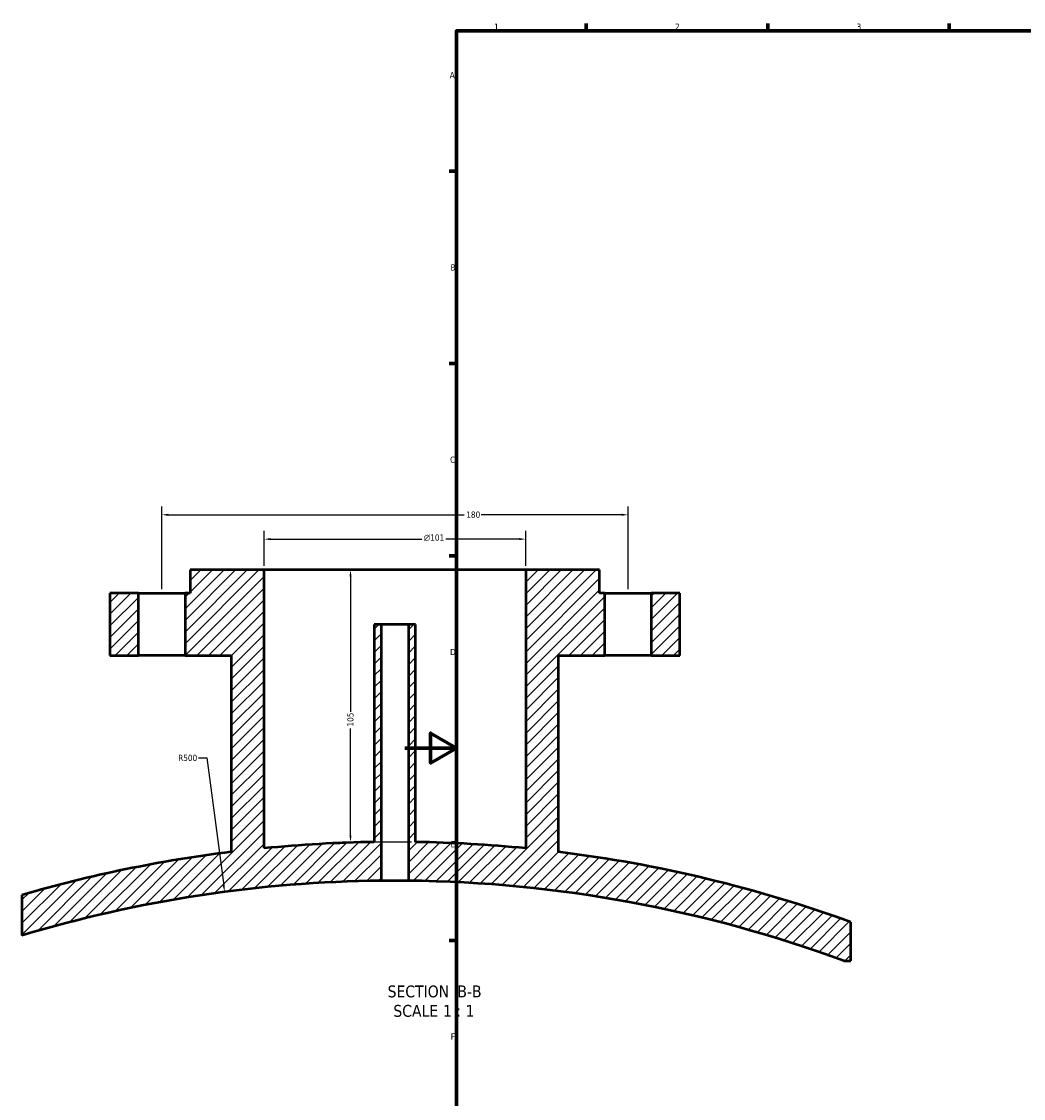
# Model space of a CAD drawing. Header units: millimetres. Extents: x -519 to 1054, y -254 to 828.
# Tile 3 of 10: x -148 to 239, y 162 to 578. Entities that reach past the tile are written whole.
import ezdxf

# ---------------------------------------------------------------- set-up
doc = ezdxf.new("R2010")
doc.units = ezdxf.units.MM
for name, color, linetype, lineweight in [('Border (ANSI)', 7, 'Continuous', 70), ('Dimension (ANSI)', 7, 'Continuous', 25), ('Hatch (ANSI)', 7, 'Continuous', 18), ('Symbol (ANSI)', 7, 'Continuous', 25), ('Visible (ANSI)', 7, 'Continuous', 50)]:
    doc.layers.add(name, color=color, linetype=linetype, lineweight=lineweight)
doc.styles.add('Label Text (ANSI)', font='tahoma.ttf')
doc.styles.add('Note Text (ANSI)', font='tahoma.ttf')
doc.dimstyles.new('Default - mm (ANSI)', dxfattribs={"dimtxt": 2.4, "dimasz": 2.5, "dimexe": 3.175, "dimexo": 1.6002, "dimgap": 0.8, "dimtad": 0, "dimtoh": 1, "dimdec": 0, "dimrnd": 1e-08, "dimzin": 4, "dimdsep": 46, "dimtxsty": 'Note Text (ANSI)', "dimcen": 0.09, "dimdle": 10, "dimclrd": 256, "dimclre": 256, "dimclrt": 5, "dimadec": 1, "dimazin": 1, "dimtfac": 1.27, "dimtofl": 0, "dimtmove": 0, "dimatfit": 3, "dimfxl": 1, "dimtolj": 1, "dimtzin": 4, "dimlwd": -1, "dimlwe": -1, "dimarcsym": 0})

# ---------------------------------------------------------------- blocks, each defined once
blk = doc.blocks.new('Borders Default Border')
at = {"layer": 'Border (ANSI)'}
for p, q in [((70.08, 574), (70.08, 576.8)), ((140.17, 574), (140.17, 576.8)), ((210.25, 574), (210.25, 576.8)), ((20, 519.75), (17.2, 519.75)), ((20, 445.5), (17.2, 445.5)), ((20, 371.25), (17.2, 371.25)), ((20, 222.75), (17.2, 222.75))]:
    blk.add_line(p, q, dxfattribs=at)
at = {"layer": 'Border (ANSI)', "flags": 128}
for points in [[(20, 20), (20, 574), (821, 574), (821, 20), (20, 20)], [(0, 297), (20, 297), (10, 302.77), (10, 291.23), (20, 297)]]:
    blk.add_lwpolyline(points, dxfattribs=at)
at = {"layer": 'Border (ANSI)', "color": 5, "true_color": 0x0000ff, "char_height": 2.4, "attachment_point": 7, "style": 'Note Text (ANSI)'}
for s, insert in [('1', (34.5, 574.4)), ('2', (104.4, 574.4)), ('3', (174.46, 574.35)), ('A', (17.38, 555.68)), ('B', (17.67, 481.43)), ('C', (17.51, 407.13)), ('D', (17.52, 332.93)), ('E', (17.71, 258.68)), ('F', (17.78, 184.43))]:
    blk.add_mtext(s, dxfattribs=dict(at, insert=insert))
blk = doc.blocks.new('*D10')
at = {"layer": 'Defpoints', "color": 0, "transparency": 16777216}
for p in [(86.22, 387.1), (-93.78, 356.79), (86.22, 356.79)]:
    blk.add_point(p, dxfattribs=at)
at = {"layer": 'Dimension (ANSI)', "transparency": 16777216}
for p, q in [((-93.78, 358.39), (-93.78, 390.28)), ((-91.28, 387.1), (22.97, 387.1)), ((83.72, 387.1), (29.48, 387.1)), ((86.22, 358.39), (86.22, 390.28))]:
    blk.add_line(p, q, dxfattribs=at)
for points in [[(-91.28, 387.52), (-91.28, 386.69), (-93.78, 387.1)], [(83.72, 387.52), (83.72, 386.69), (86.22, 387.1)]]:
    blk.add_solid(points, dxfattribs=at)
at = {"layer": 'Dimension (ANSI)', "color": 5, "transparency": 16777216, "insert": (23.77, 388.36), "char_height": 2.4, "attachment_point": 1, "style": 'Note Text (ANSI)'}
blk.add_mtext('\\A1;180', dxfattribs=at)
blk = doc.blocks.new('*D11')
at = {"layer": 'Defpoints', "color": 0, "transparency": 16777216}
for p in [(46.72, 377.7), (-54.28, 365.79), (46.72, 365.79)]:
    blk.add_point(p, dxfattribs=at)
at = {"layer": 'Dimension (ANSI)', "transparency": 16777216}
for p, q in [((-54.28, 367.39), (-54.28, 380.88)), ((46.72, 367.39), (46.72, 380.88)), ((-51.78, 377.7), (6.56, 377.7)), ((44.22, 377.7), (15.89, 377.7))]:
    blk.add_line(p, q, dxfattribs=at)
for points in [[(-51.78, 378.12), (-51.78, 377.29), (-54.28, 377.7)], [(44.22, 378.12), (44.22, 377.29), (46.72, 377.7)]]:
    blk.add_solid(points, dxfattribs=at)
at = {"layer": 'Dimension (ANSI)', "color": 5, "transparency": 16777216, "insert": (7.36, 379.51), "char_height": 2.4, "attachment_point": 1, "style": 'Note Text (ANSI)'}
blk.add_mtext('\\A1;{\\fAIGDT|b0|i0;\\H2.4000;\\ln}\\fTahoma|b0|i0;\\H2.4000;101', dxfattribs=at)
blk = doc.blocks.new('*D12')
at = {"layer": 'Defpoints', "color": 0, "transparency": 16777216}
for p in [(-54.28, 365.79), (-20.93, 260.73), (4.22, 260.73)]:
    blk.add_point(p, dxfattribs=at)
at = {"layer": 'Dimension (ANSI)', "transparency": 16777216}
for p, q in [((-52.68, 365.79), (-17.75, 365.79)), ((-20.93, 363.29), (-20.93, 311)), ((-20.93, 263.23), (-20.93, 304.53)), ((2.62, 260.73), (-24.1, 260.73))]:
    blk.add_line(p, q, dxfattribs=at)
for points in [[(-21.34, 363.29), (-20.51, 363.29), (-20.93, 365.79)], [(-21.34, 263.23), (-20.51, 263.23), (-20.93, 260.73)]]:
    blk.add_solid(points, dxfattribs=at)
at = {"layer": 'Dimension (ANSI)', "color": 5, "transparency": 16777216, "insert": (-22.18, 305.33), "char_height": 2.4, "attachment_point": 1, "rotation": 90, "style": 'Note Text (ANSI)'}
blk.add_mtext('\\A1;105', dxfattribs=at)
blk = doc.blocks.new('*D13')
at = {"layer": 'Defpoints', "color": 0, "transparency": 16777216}
for p in [(-69.54, 241.45), (-3.78, -254.21)]:
    blk.add_point(p, dxfattribs=at)
at = {"layer": 'Dimension (ANSI)', "transparency": 16777216}
for p, q in [((-79.59, 293.18), (-76.41, 293.18)), ((-76.41, 293.18), (-69.87, 243.93))]:
    blk.add_line(p, q, dxfattribs=at)
blk.add_solid([(-69.46, 243.98), (-70.28, 243.87), (-69.54, 241.45)], dxfattribs=at)
at = {"layer": 'Dimension (ANSI)', "color": 5, "transparency": 16777216, "insert": (-87.47, 294.43), "char_height": 2.4, "attachment_point": 1, "style": 'Note Text (ANSI)'}
blk.add_mtext('\\A1;R500', dxfattribs=at)

msp = doc.modelspace()

# ---------------------------------------------------------------- hatches: boundary and pattern name
at = {"layer": 'Hatch (ANSI)'}
h = msp.add_hatch(dxfattribs=at)
h.set_pattern_fill('ANSI31', color=256, scale=25.4, style=0)
h.set_pattern_definition([(45, (0, 0), (-2.245064, 2.245064), [])])
edge = h.paths.add_edge_path()
edge.add_line((-84.78, 356.79), (-84.78, 332.79))
edge.add_line((-84.78, 332.79), (-66.98, 332.79))
edge.add_line((-66.98, 332.79), (-66.98, 256.9))
edge.add_ellipse((-3.78, -254.21), major_axis=(-511.11, -63.2), ratio=1, start_angle=270, end_angle=279.188)
edge.add_line((-147.78, 240.25), (-147.78, 224.61))
edge.add_ellipse((-3.78, -254.21), major_axis=(478.82, 144), ratio=1, start_angle=73.8576, end_angle=90, ccw=False)
edge.add_line((-8.98, 245.76), (-8.98, 344.79))
edge.add_line((-8.98, 344.79), (-11.78, 344.79))
edge.add_line((-11.78, 344.79), (-11.78, 260.73))
edge.add_ellipse((-3.78, -254.21), major_axis=(-514.94, -8), ratio=1, start_angle=270, end_angle=274.7373)
edge.add_line((-54.28, 258.31), (-54.28, 365.79))
edge.add_line((-54.28, 365.79), (-82.78, 365.79))
edge.add_line((-82.78, 365.79), (-82.78, 356.79))
edge.add_line((-82.78, 356.79), (-84.78, 356.79))
h.paths.add_polyline_path([(-102.78, 332.79), (-102.78, 356.79), (-113.78, 356.79), (-113.78, 332.79)])
edge = h.paths.add_edge_path()
edge.add_line((77.22, 332.79), (77.22, 356.79))
edge.add_line((77.22, 356.79), (75.22, 356.79))
edge.add_line((75.22, 356.79), (75.22, 365.79))
edge.add_line((75.22, 365.79), (46.72, 365.79))
edge.add_line((46.72, 365.79), (46.72, 258.31))
edge.add_ellipse((-3.78, -254.21), major_axis=(-512.52, 50.5), ratio=1, start_angle=270, end_angle=274.7373)
edge.add_line((4.22, 260.73), (4.22, 344.79))
edge.add_line((4.22, 344.79), (1.42, 344.79))
edge.add_line((1.42, 344.79), (1.42, 245.76))
edge.add_ellipse((-3.78, -254.21), major_axis=(499.97, -5.2), ratio=1, start_angle=70.3118, end_angle=90, ccw=False)
edge.add_line((169.56, 214.78), (172.22, 214.78))
edge.add_line((172.22, 214.78), (172.22, 229.78))
edge.add_ellipse((-3.78, -254.21), major_axis=(-483.99, 176), ratio=1, start_angle=270, end_angle=282.9344)
edge.add_line((59.42, 256.9), (59.42, 332.79))
edge.add_line((59.42, 332.79), (77.22, 332.79))
h.paths.add_polyline_path([(95.22, 356.79), (95.22, 332.79), (106.22, 332.79), (106.22, 356.79)])

# ---------------------------------------------------------------- linework, layer by layer
at = {"layer": 'Visible (ANSI)'}
for p, q in [((-54.28, 365.79), (-82.78, 365.79)), ((-82.78, 365.79), (-82.78, 356.79)), ((-54.28, 258.31), (-54.28, 365.79)), ((46.72, 365.79), (-54.28, 365.79)), ((75.22, 365.79), (46.72, 365.79)), ((46.72, 365.79), (46.72, 258.31)), ((75.22, 356.79), (75.22, 365.79)), ((-102.78, 356.79), (-113.78, 356.79)), ((-113.78, 356.79), (-113.78, 332.79)), ((-102.78, 332.79), (-102.78, 356.79)), ((-102.78, 356.79), (-84.78, 356.79)), ((-84.78, 356.79), (-84.78, 332.79)), ((-82.78, 356.79), (-84.78, 356.79)), ((77.22, 356.79), (75.22, 356.79)), ((77.22, 332.79), (77.22, 356.79)), ((77.22, 356.79), (95.22, 356.79)), ((95.22, 356.79), (95.22, 332.79)), ((106.22, 356.79), (95.22, 356.79)), ((106.22, 332.79), (106.22, 356.79)), ((-8.98, 344.79), (-11.78, 344.79)), ((-11.78, 344.79), (-11.78, 260.73)), ((-8.98, 245.76), (-8.98, 344.79)), ((1.42, 344.79), (-8.98, 344.79)), ((4.22, 344.79), (1.42, 344.79)), ((1.42, 344.79), (1.42, 245.76)), ((4.22, 260.73), (4.22, 344.79)), ((-113.78, 332.79), (-102.78, 332.79)), ((-84.78, 332.79), (-102.78, 332.79)), ((-84.78, 332.79), (-66.98, 332.79)), ((-66.98, 332.79), (-66.98, 256.9)), ((59.42, 256.9), (59.42, 332.79)), ((59.42, 332.79), (77.22, 332.79)), ((95.22, 332.79), (77.22, 332.79)), ((95.22, 332.79), (106.22, 332.79)), ((-147.78, 240.25), (-147.78, 224.61)), ((172.22, 214.78), (172.22, 229.78)), ((169.56, 214.78), (172.22, 214.78))]:
    msp.add_line(p, q, dxfattribs=at)
for radius, start, end in [(515, 90.8901, 95.6274), (515, 84.3726, 89.1099), (515, 97.049, 106.237), (515, 70.0166, 82.951), (500, 90.5959, 106.7383), (500, 69.716, 89.4041)]:
    msp.add_arc((-3.78, -254.21), radius, start, end, dxfattribs=at)
msp.add_open_spline([(1.42, 245.76), (1.42, 245.76), (1.29, 245.77), (0.76, 245.77), (0.36, 245.77), (-0.56, 245.78), (-1.15, 245.79), (-2.43, 245.79), (-3.12, 245.79), (-4.43, 245.79), (-5.13, 245.79), (-6.41, 245.79), (-6.99, 245.78), (-7.92, 245.77), (-8.32, 245.77), (-8.85, 245.77), (-8.98, 245.76), (-8.98, 245.76)], degree=3, knots=[0, 0, 0, 0, 0.195879, 0.195879, 0.391757, 0.391757, 0.587636, 0.587636, 0.783514, 0.783514, 0.979393, 0.979393, 1.175272, 1.175272, 1.37115, 1.37115, 1.567029, 1.567029, 1.567029, 1.567029], dxfattribs=at)

# ---------------------------------------------------------------- block references
msp.add_blockref('Borders Default Border', (0, 0))

# ---------------------------------------------------------------- texts
at = {"layer": 'Symbol (ANSI)', "char_height": 4.572, "attachment_point": 7, "style": 'Label Text (ANSI)'}
for s, insert in [('SECTION', (-6.6, 200.66)), (' B-B', (18.63, 200.76)), ('SCALE', (-4.38, 193.15)), (' 1 : 1', (13.09, 193.23))]:
    msp.add_mtext(s, dxfattribs=dict(at, insert=insert))

# ---------------------------------------------------------------- dimensions: what is measured, and where the dimension line sits
at = {"layer": 'Dimension (ANSI)'}
for base, p1, p2, angle, picture, middle in [((86.22, 387.1), (-93.78, 356.79), (86.22, 356.79), 180, '*D10', (26.22, 387.1)), ((-20.93, 260.73), (-54.28, 365.79), (4.22, 260.73), 90, '*D12', (-20.93, 307.77))]:
    dim = msp.add_linear_dim(base=base, p1=p1, p2=p2, angle=angle, dimstyle='Default - mm (ANSI)', override={"dimgap": 0.8, "dimtoh": 0, "dimdec": 0, "dimtol": 0, "dimlim": 0, "dimtp": 0, "dimtm": 0, "dimtdec": 2, "dimatfit": 1}, dxfattribs=at)
    dim.commit()
    dim.dimension.update_dxf_attribs({"geometry": picture, "text_midpoint": middle, "dimtype": 160})
dim = msp.add_linear_dim(base=(46.72, 377.7), p1=(-54.28, 365.79), p2=(46.72, 365.79), angle=180, text='{\\fAIGDT|b0|i0;\\H2.4000;\\ln}\\fTahoma|b0|i0;\\H2.4000;<>', dimstyle='Default - mm (ANSI)', override={"dimgap": 0.8, "dimtoh": 0, "dimdec": 0, "dimtol": 0, "dimlim": 0, "dimtp": 0, "dimtm": 0, "dimtdec": 2, "dimatfit": 1}, dxfattribs=at)
dim.commit()
dim.dimension.update_dxf_attribs({"geometry": '*D11', "text_midpoint": (11.22, 377.7), "dimtype": 160})
dim = msp.add_radius_dim(center=(-3.78, -254.21), mpoint=(-69.54, 241.45), dimstyle='Default - mm (ANSI)', override={"dimgap": 0.8, "dimtih": 1, "dimdec": 0, "dimlfac": 1, "dimcen": 0, "dimtol": 0, "dimlim": 0, "dimtp": 0, "dimtm": 0, "dimtdec": 2}, dxfattribs=at)
dim.commit()
dim.dimension.update_dxf_attribs({"geometry": '*D13', "text_midpoint": (-83.93, 293.18), "dimtype": 164})

doc.saveas('drawing.dxf')
